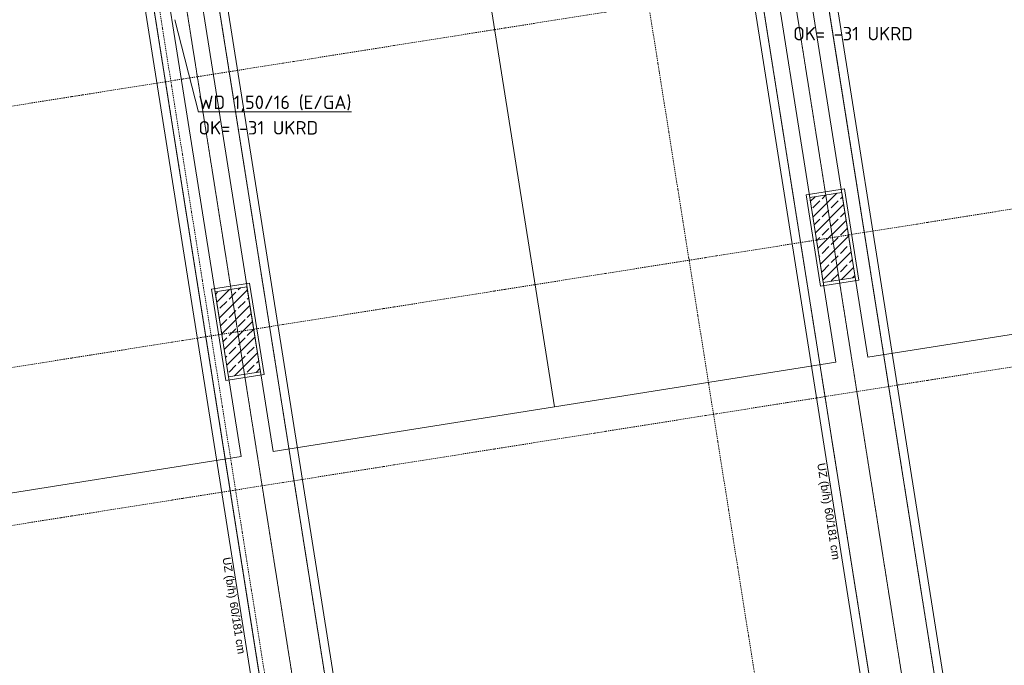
# Model space of a CAD drawing. Header units: millimetres. Extents: x 1523 to 75153, y -41886 to 10268.
# Tile 14 of 54: x 28218 to 37375, y -26951 to -20949. Entities that reach past the tile are written whole.
import ezdxf

# ---------------------------------------------------------------- set-up
doc = ezdxf.new("R2010")
doc.units = ezdxf.units.MM
doc.linetypes.add('IMPORT-STRICHPUNKT _7_', pattern=[20, 10, -5, 0, -5])
doc.linetypes.add('IMPORT-VERDECKT _8_', pattern=[7.5, 5, -2.5])
for name, color, linetype, lineweight, true_color in [('50 A--Möblierung', 7, 'Continuous', 13, 0x656565), ('90 A--Achsraster _1_50_', 7, 'IMPORT-STRICHPUNKT _7_', 13, 0x656565), ('97 A--Etiketten _ Träger', 7, 'Continuous', 13, 0x656565), ('Neubau_10 A--Stütze', 7, 'Continuous', 13, 0x656565), ('Neubau_10 VSI--Wärmeschutz _veritkal_', 7, 'Continuous', 13, 0x656565), ('Neubau_20 A--Träger _ Deckenkonstruktion', 7, 'IMPORT-VERDECKT _8_', 13, 0x656565), ('Sockelbeschichtung Sprühnebel', 7, 'Continuous', 13, 0x656565), ('Xref_706_5_--_ÜP_-1_000_16_Übersichtsplan UG_IFC 2025_01_13_dwg', 7, 'Continuous', 13, 0x767676)]:
    doc.layers.add(name, color=color, linetype=linetype, lineweight=lineweight, true_color=true_color)
doc.layers.add('M-EQPM-___-IDEN', color=7, linetype='Continuous', lineweight=9)
doc.styles.add('Arial', font='arial.ttf', dxfattribs={"height": 75})
doc.styles.add('ISOCPEUR', font='isocpeur.ttf', dxfattribs={"height": 125})
pattern_1 = [(131.336, (0, 0), (90.10192, 79.25683), []), (131.336, (-45.05, -39.63), (90.10192, 79.25683), [90, -30])]

# ---------------------------------------------------------------- blocks, each defined once
blk = doc.blocks.new('Xref_706_5_--_ÜP_-1_000_11_Übersichtsplan UG_IFC 2024_09_30_dwg_Standard-Rastermarker_7-V3-SuD_-1UG gesamt Plot  - Blatt 2')
at = {"layer": '90 A--Achsraster _1_50_', "color": 9, "true_color": 0xcbcbcb}
blk.add_line((36749.5, 0), (91928.7, 0), dxfattribs=at)
blk = doc.blocks.new('Xref_706_5_--_ÜP_-1_000_11_Übersichtsplan UG_IFC 2024_09_30_dwg_Standard-Rastermarker_12-V5-SuD_-1UG gesamt Plot  - Blatt 2')
at = {"layer": '90 A--Achsraster _1_50_', "color": 9, "true_color": 0xcbcbcb}
blk.add_line((0, 0), (28500, 0), dxfattribs=at)
blk = doc.blocks.new('Xref_706_5_--_ÜP_-1_000_11_Übersichtsplan UG_IFC 2024_09_30_dwg_Standard-Rastermarker_7-V7-SuD_-1UG gesamt Plot  - Blatt 2')
at = {"layer": '90 A--Achsraster _1_50_', "color": 9, "true_color": 0xcbcbcb}
blk.add_line((37359.3, 0), (92538.5, 0), dxfattribs=at)
blk = doc.blocks.new('Xref_706_5_--_ÜP_-1_000_11_Übersichtsplan UG_IFC 2024_09_30_dwg_Standard-Rastermarker_7-V9-SuD_-1UG gesamt Plot  - Blatt 2')
at = {"layer": '90 A--Achsraster _1_50_', "color": 9, "true_color": 0xcbcbcb}
blk.add_line((36979.2, 0), (92158.4, 0), dxfattribs=at)
blk = doc.blocks.new('Xref_706_5_--_ÜP_-1_000_16_Übersichtsplan UG_IFC 2025_01_13_dwg-35469238-SuD_-1UG gesamt Plot  - Blatt 2')
at = {"layer": 'Neubau_10 A--Stütze', "true_color": 0xcbcbcb}
h = blk.add_hatch(dxfattribs=at)
h.set_pattern_fill('FP_2', color=9, style=0, pattern_type=2)
h.set_pattern_definition(pattern_1)
h.paths.add_polyline_path([(19894.5, -55376.7), (19866.6, -55078), (19070, -55152.4), (19097.9, -55451.1), (19842.3, -55381.6)])
h = blk.add_hatch(dxfattribs=at)
h.set_pattern_fill('FP_2', color=9, style=0, pattern_type=2)
h.set_pattern_definition(pattern_1)
h.paths.add_polyline_path([(20415.3, -60952.4), (20387.4, -60653.7), (19590.8, -60728.1), (19618.7, -61026.8), (20362.5, -60957.3)])
at = {"layer": '50 A--Möblierung', "color": 9, "true_color": 0xcbcbcb, "flags": 128}
for points in [[(20613.3, -55008.2), (20343.6, -52120.8), (14867.5, -52632.3), (15137.2, -55519.7)], [(20887.7, -57945.4), (20641.2, -55306.9), (15165.1, -55818.4), (15411.5, -58457)], [(21134.1, -60584), (20887.7, -57945.4), (15411.5, -58457), (15658, -61095.5)], [(21408.5, -63521.2), (21162, -60882.7), (15685.9, -61394.2), (15932.3, -64032.7)]]:
    blk.add_lwpolyline(points, close=True, dxfattribs=at)
at = {"layer": 'Neubau_10 A--Stütze', "color": 9, "true_color": 0xcbcbcb, "flags": 128}
for points in [[(19894.5, -55376.7), (19866.6, -55078), (19070, -55152.4), (19097.9, -55451.1)], [(20415.3, -60952.4), (20387.4, -60653.7), (19590.8, -60728.1), (19618.7, -61026.8)]]:
    blk.add_lwpolyline(points, close=True, dxfattribs=at)
at = {"layer": 'Neubau_10 VSI--Wärmeschutz _veritkal_', "color": 9, "true_color": 0xcbcbcb, "flags": 128}
for points in [[(14967.7, -55304.6), (13821.4, -55411.6), (13828.8, -55491.3), (26623.1, -54296.2), (26366.5, -51548.5), (16212.4, -52497), (14718.8, -52636.5), (13572.2, -52743.6), (13579.6, -52823.2), (14726.3, -52716.1), (16219.8, -52576.6), (26294.3, -51635.6), (26536.1, -54224), (16461.3, -55165.1), (14967.7, -55304.6)], [(16531.9, -55921.8), (26606.7, -54980.7), (27056.6, -59799.8), (16981.5, -60740.8), (15487.9, -60880.4), (14342.2, -60987.4), (14349.6, -61067), (27143.7, -59872), (26678.9, -54893.6), (13884.6, -56088.7), (13892.1, -56168.3), (15038.4, -56061.3), (16531.9, -55921.8)], [(16008.1, -66456.1), (14922.8, -66557.5), (14930.2, -66637.2), (27664.8, -65447.7), (27199.8, -60469.4), (14405.4, -61664.4), (14412.9, -61744.1), (15558.6, -61637.1), (17052.1, -61497.6), (27127.5, -60556.4), (27577.7, -65375.5), (17501.7, -66316.6), (16008.1, -66456.1)]]:
    blk.add_lwpolyline(points, dxfattribs=at)
at = {"layer": 'Neubau_20 A--Träger _ Deckenkonstruktion', "color": 9, "true_color": 0xcbcbcb}
for p, q in [((13607.8, -55813.2), (26651, -54594.9)), ((14128.6, -61389), (27171.9, -60170.7))]:
    blk.add_line(p, q, dxfattribs=at)
at = {"layer": 'Neubau_20 A--Träger _ Deckenkonstruktion', "color": 9, "true_color": 0xcbcbcb, "flags": 128}
for points in [[(26623.1, -54296.2), (13579.9, -55514.5), (13635.7, -56111.9), (26678.9, -54893.6)], [(27144, -59872), (14100.7, -61090.3), (14156.5, -61687.7), (27199.8, -60469.4)]]:
    blk.add_lwpolyline(points, close=True, dxfattribs=at)
at = {"layer": 'Sockelbeschichtung Sprühnebel', "color": 9, "true_color": 0xcbcbcb, "flags": 128}
for points in [[(19070.9, -55483.7), (19037.4, -55125.3), (19893.6, -55045.3), (19927.1, -55403.8)], [(20447.9, -60979.5), (19591.7, -61059.5), (19558.2, -60701), (20414.5, -60621.1)]]:
    blk.add_lwpolyline(points, close=True, dxfattribs=at)
for name, p, rotation in [('Xref_706_5_--_ÜP_-1_000_11_Übersichtsplan UG_IFC 2024_09_30_dwg_Standard-Rastermarker_7-V7-SuD_-1UG gesamt Plot  - Blatt 2', (22190.1, -110061.2), 95.33628353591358), ('Xref_706_5_--_ÜP_-1_000_11_Übersichtsplan UG_IFC 2024_09_30_dwg_Standard-Rastermarker_7-V9-SuD_-1UG gesamt Plot  - Blatt 2', (24579.7, -109838), 95.33628353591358), ('Xref_706_5_--_ÜP_-1_000_11_Übersichtsplan UG_IFC 2024_09_30_dwg_Standard-Rastermarker_7-V3-SuD_-1UG gesamt Plot  - Blatt 2', (26023.5, -109703.1), 95.33628353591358), ('Xref_706_5_--_ÜP_-1_000_11_Übersichtsplan UG_IFC 2024_09_30_dwg_Standard-Rastermarker_12-V5-SuD_-1UG gesamt Plot  - Blatt 2', (30389, -55601.7), 185.3362835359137), ('Xref_706_5_--_ÜP_-1_000_11_Übersichtsplan UG_IFC 2024_09_30_dwg_Standard-Rastermarker_12-V5-SuD_-1UG gesamt Plot  - Blatt 2', (30807.5, -60082.2), 185.3362835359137)]:
    blk.add_blockref(name, p, dxfattribs=dict(rotation=rotation))
at = {"layer": '97 A--Etiketten _ Träger', "char_height": 75, "attachment_point": 1, "rotation": 5.33628, "line_spacing_factor": 0.941778, "style": 'Arial'}
for s, insert, width in [('60/181 cm', (21982.3, -55426.8), 584.9), ('UZ (b/h)', (21564.3, -55465.8), 458.187), ('60/181 cm', (22503.1, -61002.5), 584.9), ('UZ (b/h)', (22085.1, -61041.5), 458.187)]:
    blk.add_mtext(s, dxfattribs=dict(at, insert=insert, width=width))

msp = doc.modelspace()

# ---------------------------------------------------------------- linework, layer by layer
at = {"layer": 'M-EQPM-___-IDEN'}
msp.add_line((29659.758, -20951.466), (29880.847, -21808.78), dxfattribs=at)

# ---------------------------------------------------------------- block references
at = {"layer": 'Xref_706_5_--_ÜP_-1_000_16_Übersichtsplan UG_IFC 2025_01_13_dwg', "color": 9, "true_color": 0xcbcbcb, "rotation": 273.6637164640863}
msp.add_blockref('Xref_706_5_--_ÜP_-1_000_16_Übersichtsplan UG_IFC 2025_01_13_dwg-35469238-SuD_-1UG gesamt Plot  - Blatt 2', (89683.72, 0), dxfattribs=at)

# ---------------------------------------------------------------- texts
at = {"layer": 'M-EQPM-___-IDEN', "color": 1, "true_color": 0xff0000, "char_height": 125, "attachment_point": 1, "style": 'ISOCPEUR'}
for s, insert, width in [('OK= -31 UKRD', (35411.996, -21016.246), 1306.75062), ('\\LWD 1,50/16 (E/GA)', (29880.847, -21654.418), 1703.58594), ('OK= -31 UKRD', (29880.847, -21891.681), 1306.75062)]:
    msp.add_mtext(s, dxfattribs=dict(at, insert=insert, width=width))

doc.saveas('drawing.dxf')
